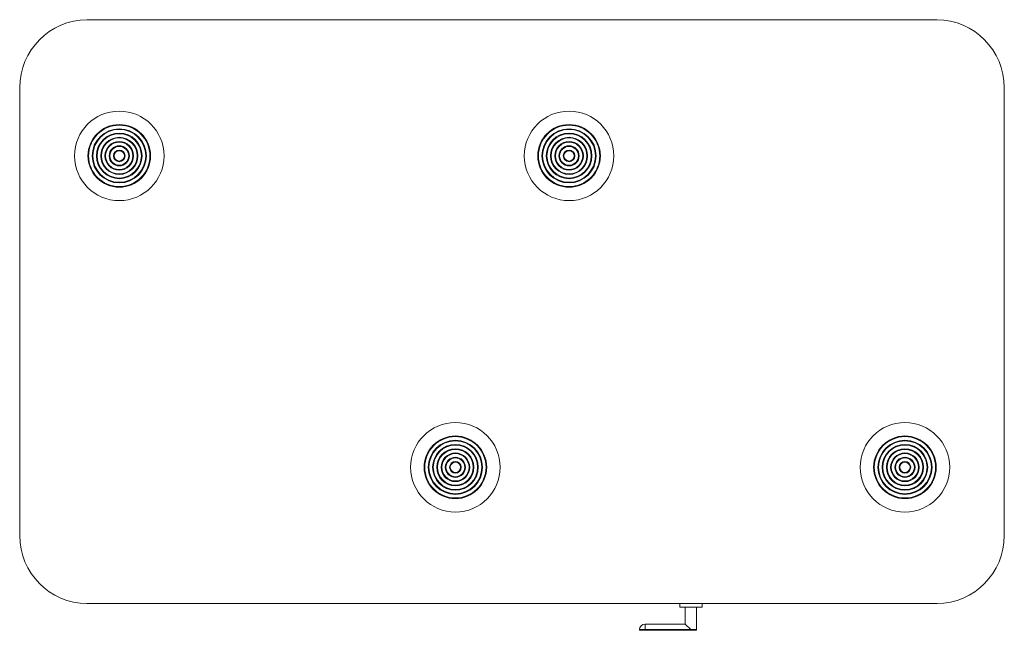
# Model space of a CAD drawing. Header units: millimetres. Extents: x -1100 to 1100, y -712 to 653.
import ezdxf

# ---------------------------------------------------------------- set-up
doc = ezdxf.new("R2010")
doc.units = ezdxf.units.MM

# ---------------------------------------------------------------- blocks, each defined once
blk = doc.blocks.new('A$C558B3BEA')
at = {"color": 0, "linetype": 'Continuous', "lineweight": 0}
for p, q in [((-829, 652.5), (-949.8, 652.5)), ((829, 652.5), (-829, 652.5)), ((949.7, 652.5), (829, 652.5)), ((-1100, 500.5), (-1100, -500.5)), ((1100, -500.5), (1100, 500.5)), ((-949.8, -652.5), (440, -652.5)), ((374.7, -660.1), (374.7, -652.5)), ((424.7, -652.5), (424.7, -660.1)), ((440, -652.5), (949.7, -652.5)), ((374.7, -660.1), (424.7, -660.1)), ((387.2, -698.1), (387.2, -660.1)), ((412.2, -660.1), (412.2, -710.6)), ((297.2, -698.1), (387.2, -698.1)), ((387.2, -698.1), (399.7, -710.6)), ((284.7, -710.6), (284.7, -712.1)), ((284.7, -712.1), (297.2, -712.1)), ((297.2, -710.6), (297.2, -712.1)), ((297.2, -710.6), (399.7, -710.6)), ((399.7, -712.1), (297.2, -712.1)), ((399.7, -710.6), (399.7, -712.1)), ((399.7, -712.1), (412.2, -712.1)), ((412.2, -710.6), (412.2, -712.1))]:
    blk.add_line(p, q, dxfattribs=at)
for centre, radius, start, end in [((-948, 500.5), 152, 90.6597, 180), ((948, 500.5), 152, 0, 89.3403), ((-877.5, 348.2), 100, 0, 180), ((127.5, 348.2), 100, 0, 180), ((-877.5, 348.2), 70, 0, 180), ((127.5, 348.2), 70, 0, 180), ((-877.5, 348.2), 68.5, 0, 180), ((-877.5, 348.2), 60.5, 0, 180), ((-877.5, 348.2), 59, 360, 180), ((-877.5, 348.2), 51, 0, 180), ((-877.5, 348.2), 49.5, 360, 180), ((127.5, 348.2), 68.5, 360, 180), ((127.5, 348.2), 60.5, 0, 180), ((127.5, 348.2), 59, 360, 180), ((127.5, 348.2), 51, 0, 180), ((127.5, 348.2), 49.5, 360, 180), ((-877.5, 348.2), 41.5, 0, 180), ((-877.5, 348.2), 40, 0, 180), ((-877.5, 348.2), 32, 0, 180), ((-877.5, 348.2), 30.5, 360, 180), ((127.5, 348.2), 41.5, 0, 180), ((127.5, 348.2), 40, 360, 180), ((127.5, 348.2), 32, 0, 180), ((127.5, 348.2), 30.5, 0, 180), ((-877.5, 348.2), 22.5, 0, 180), ((-877.5, 348.2), 21, 360, 180), ((-877.5, 348.2), 13, 0, 180), ((-877.5, 348.2), 11.5, 0, 180), ((127.5, 348.2), 22.5, 0, 180), ((127.5, 348.2), 21, 360, 180), ((127.5, 348.2), 13, 0, 180), ((127.5, 348.2), 11.5, 360, 180), ((-877.5, 348.2), 100, 180, 360), ((-877.5, 348.2), 70, 180, 0), ((-877.5, 348.2), 68.5, 180, 360), ((-877.5, 348.2), 60.5, 180, 0), ((-877.5, 348.2), 59, 180, 360), ((-877.5, 348.2), 51, 180, 0), ((-877.5, 348.2), 49.5, 180, 360), ((-877.5, 348.2), 41.5, 180, 0), ((-877.5, 348.2), 40, 180, 360), ((-877.5, 348.2), 32, 180, 0), ((-877.5, 348.2), 30.5, 180, 0), ((-877.5, 348.2), 22.5, 180, 0), ((-877.5, 348.2), 21, 180, 0), ((-877.5, 348.2), 13, 180, 0), ((-877.5, 348.2), 11.5, 180, 0), ((127.5, 348.2), 100, 180, 360), ((127.5, 348.2), 70, 180, 0), ((127.5, 348.2), 68.5, 180, 0), ((127.5, 348.2), 60.5, 180, 0), ((127.5, 348.2), 59, 180, 0), ((127.5, 348.2), 51, 180, 0), ((127.5, 348.2), 49.5, 180, 360), ((127.5, 348.2), 41.5, 180, 0), ((127.5, 348.2), 40, 180, 360), ((127.5, 348.2), 32, 180, 0), ((127.5, 348.2), 30.5, 180, 360), ((127.5, 348.2), 22.5, 180, 0), ((127.5, 348.2), 21, 180, 360), ((127.5, 348.2), 13, 180, 0), ((127.5, 348.2), 11.5, 180, 360), ((-126.5, -347.8), 100, 0, 180), ((878, -347.8), 100, 0, 180), ((-126.5, -347.8), 70, 0, 180), ((-126.5, -347.8), 68.5, 360, 180), ((878, -347.8), 70, 0, 180), ((878, -347.8), 68.5, 360, 180), ((-126.5, -347.8), 60.5, 0, 180), ((-126.5, -347.8), 59, 0, 180), ((-126.5, -347.8), 51, 0, 180), ((-126.5, -347.8), 49.5, 360, 180), ((-126.5, -347.8), 41.5, 0, 180), ((-126.5, -347.8), 40, 360, 180), ((878, -347.8), 60.5, 0, 180), ((878, -347.8), 59, 360, 180), ((878, -347.8), 51, 0, 180), ((878, -347.8), 49.5, 360, 180), ((878, -347.8), 41.5, 0, 180), ((878, -347.8), 40, 0, 180), ((-126.5, -347.8), 32, 0, 180), ((-126.5, -347.8), 30.5, 360, 180), ((-126.5, -347.8), 22.5, 0, 180), ((-126.5, -347.8), 21, 0, 180), ((878, -347.8), 32, 0, 180), ((878, -347.8), 30.5, 360, 180), ((878, -347.8), 22.5, 0, 180), ((878, -347.8), 21, 360, 180), ((-126.5, -347.8), 100, 180, 360), ((-126.5, -347.8), 70, 180, 0), ((-126.5, -347.8), 68.5, 180, 360), ((-126.5, -347.8), 60.5, 180, 0), ((-126.5, -347.8), 59, 180, 360), ((-126.5, -347.8), 51, 180, 0), ((-126.5, -347.8), 49.5, 180, 0), ((-126.5, -347.8), 41.5, 180, 0), ((-126.5, -347.8), 40, 180, 360), ((-126.5, -347.8), 32, 180, 0), ((-126.5, -347.8), 30.5, 180, 360), ((-126.5, -347.8), 22.5, 180, 0), ((-126.5, -347.8), 21, 180, 360), ((-126.5, -347.8), 13, 0, 180), ((-126.5, -347.8), 13, 180, 0), ((-126.5, -347.8), 11.5, 360, 180), ((-126.5, -347.8), 11.5, 180, 360), ((878, -347.8), 100, 180, 360), ((878, -347.8), 70, 180, 0), ((878, -347.8), 68.5, 180, 360), ((878, -347.8), 60.5, 180, 0), ((878, -347.8), 59, 180, 360), ((878, -347.8), 51, 180, 0), ((878, -347.8), 49.5, 180, 360), ((878, -347.8), 41.5, 180, 0), ((878, -347.8), 40, 180, 360), ((878, -347.8), 32, 180, 0), ((878, -347.8), 30.5, 180, 0), ((878, -347.8), 22.5, 180, 0), ((878, -347.8), 21, 180, 0), ((878, -347.8), 13, 0, 180), ((878, -347.8), 13, 180, 0), ((878, -347.8), 11.5, 360, 180), ((878, -347.8), 11.5, 180, 0), ((-948, -500.5), 152, 180, 269.3403), ((948, -500.5), 152, 270.6597, 360), ((297.2, -710.6), 12.5, 90, 180)]:
    blk.add_arc(centre, radius, start, end, dxfattribs=at)
for points, knots in [([(297.2, -698.1), (297.2, -698.1), (297.2, -698.2), (297.2, -699.5), (297.2, -702.4), (297.2, -706.2), (297.2, -709.1), (297.2, -710.6)], [0.4999996, 0.4999996, 0.4999996, 0.4999996, 0.5555556, 0.6666667, 0.7777778, 0.8888889, 1, 1, 1, 1]), ([(297.2, -710.6), (295.7, -710.6), (292.8, -710.6), (289, -710.6), (286.1, -710.6), (284.9, -710.6), (284.7, -710.6), (284.7, -710.6)], [0, 0, 0, 0, 0.1111111, 0.2222222, 0.3333333, 0.4444444, 0.5000004, 0.5000004, 0.5000004, 0.5000004])]:
    blk.add_open_spline(points, degree=3, knots=knots, dxfattribs=at)
blk.add_open_spline([(412.2, -710.6), (412.2, -710.6), (412, -710.6), (411, -710.6), (409.5, -710.6), (407.5, -710.6), (405.1, -710.6), (402.5, -710.6), (400.6, -710.6), (399.7, -710.6)], degree=3, dxfattribs=at)

msp = doc.modelspace()

# ---------------------------------------------------------------- block references
msp.add_blockref('A$C558B3BEA', (0, 0))

doc.saveas('drawing.dxf')
